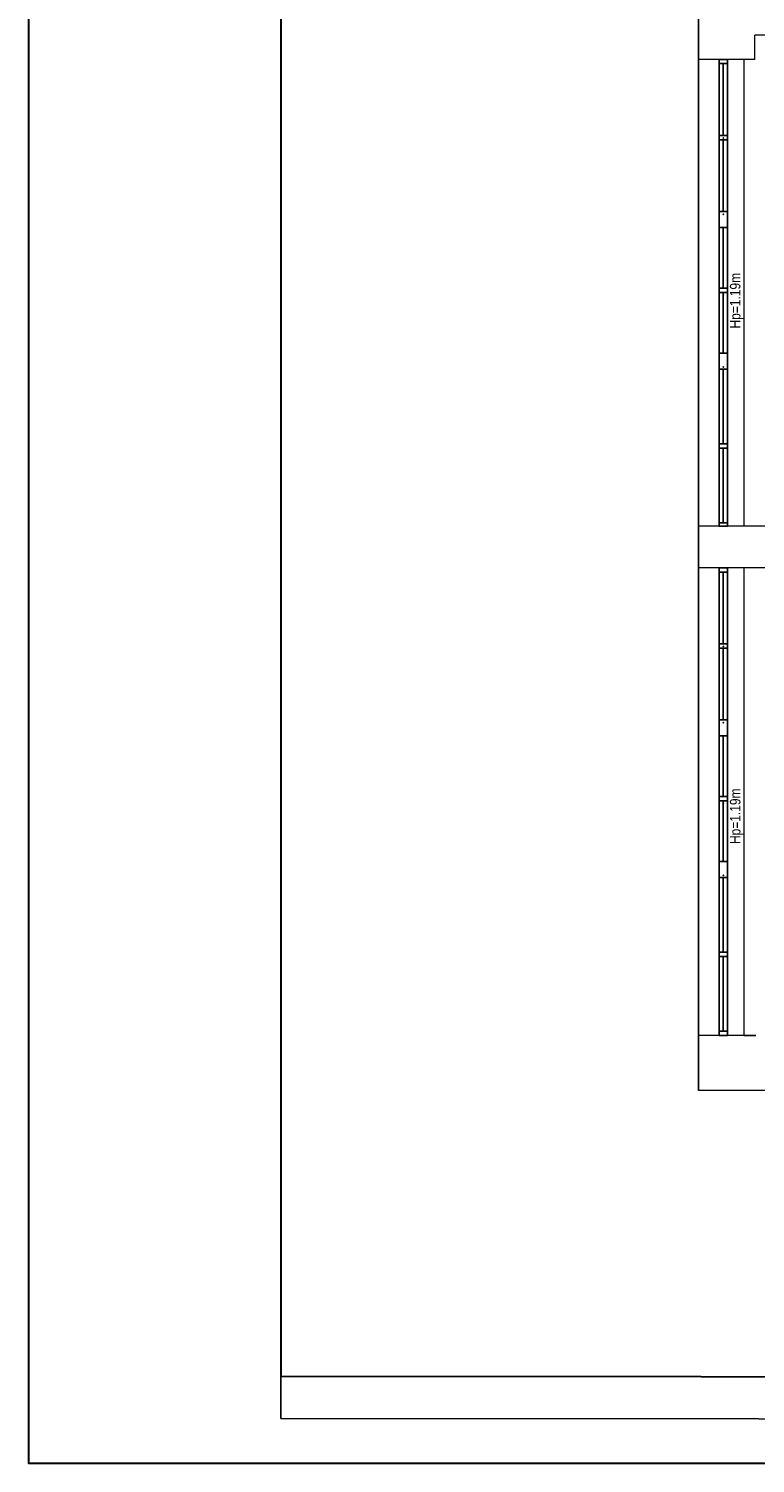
# Model space of a CAD drawing. Header units: millimetres. Extents: x 282377 to 1404227, y -783705 to 1038705.
# Tile 165 of 243: x 384780 to 385642, y 956 to 2659. Entities that reach past the tile are written whole.
import ezdxf

# ---------------------------------------------------------------- set-up
doc = ezdxf.new("R2010")
doc.units = ezdxf.units.MM
doc.layers.add('BA_txs', color=2, linetype='Continuous', lineweight=18)
doc.styles.add('BIKTS', font='bikromsw.shx', dxfattribs={"width": 0.85})

msp = doc.modelspace()

# ---------------------------------------------------------------- linework, layer by layer
for p, q in [((385574.5, 1398.9), (385574.5, 3895.9)), ((385599, 2068.9), (385599, 2622.9)), ((385609, 2622.9), (385599, 2622.9)), ((385609, 2068.9), (385609, 2622.9)), ((385609, 2617.9), (385599, 2617.9)), ((385604, 2532.6), (385604, 2617.9)), ((385609, 2532.6), (385599, 2532.6)), ((385609, 2527.6), (385599, 2527.6)), ((385604, 2442.4), (385604, 2527.6)), ((385609, 2442.4), (385599, 2442.4)), ((385609, 2423.4), (385599, 2423.4)), ((385604, 2351.4), (385604, 2423.4)), ((385609, 2351.4), (385599, 2351.4)), ((385609, 2346.4), (385599, 2346.4)), ((385604, 2274.4), (385604, 2346.4)), ((385609, 2274.4), (385599, 2274.4)), ((385609, 2255.4), (385599, 2255.4)), ((385604, 2166.6), (385604, 2255.4)), ((385609, 2166.6), (385599, 2166.6)), ((385609, 2161.6), (385599, 2161.6)), ((385604, 2072.9), (385604, 2161.6)), ((385609, 2072.9), (385599, 2072.9)), ((385609, 2068.9), (385599, 2068.9)), ((385599, 1464.4), (385599, 2019.4)), ((385609, 2019.4), (385599, 2019.4)), ((385609, 2014.4), (385599, 2014.4)), ((385604, 1929.1), (385604, 2014.4)), ((385609, 1464.4), (385609, 2019.4)), ((385609, 1929.1), (385599, 1929.1)), ((385609, 1924.1), (385599, 1924.1)), ((385604, 1838.9), (385604, 1924.1)), ((385609, 1838.9), (385599, 1838.9)), ((385609, 1819.9), (385599, 1819.9)), ((385604, 1747.9), (385604, 1819.9)), ((385609, 1747.9), (385599, 1747.9)), ((385609, 1742.9), (385599, 1742.9)), ((385604, 1670.9), (385604, 1742.9)), ((385609, 1670.9), (385599, 1670.9)), ((385609, 1651.9), (385599, 1651.9)), ((385604, 1563.1), (385604, 1651.9)), ((385609, 1563.1), (385599, 1563.1)), ((385609, 1558.1), (385599, 1558.1)), ((385604, 1469.4), (385604, 1558.1)), ((385609, 1469.4), (385599, 1469.4)), ((385609, 1464.4), (385599, 1464.4)), ((385628.5, 1464.4), (385642.5, 1464.4))]:
    msp.add_line(p, q)
at = {"lineweight": 20}
for p, q in [((386034.5, 2651.9), (385641.5, 2651.9)), ((385641.5, 2622.9), (385641.5, 2651.9)), ((385641.5, 2622.9), (385574.5, 2622.9)), ((385628.5, 2622.9), (385628.5, 2068.9)), ((386034.5, 2068.9), (385574.5, 2068.9)), ((385628.5, 2019.4), (385574.5, 2019.4)), ((385663, 2019.4), (385628.5, 2019.4)), ((385628.5, 2019.4), (385628.5, 1464.4)), ((385628.5, 1464.4), (385574.5, 1464.4)), ((388071.6, 1398.9), (385574.5, 1398.9))]:
    msp.add_line(p, q, dxfattribs=at)
at = {"linetype": 'Continuous', "lineweight": 25}
msp.add_lwpolyline([(389617.5, 1006.4), (389617.5, 4409.9), (385079.1, 4413.2), (385079.1, 1009.7)], close=True, dxfattribs=at)
for p in [(385604, 2529.7), (385604, 2529.7), (385604, 2529.7), (385604, 2529.7), (385604, 2439.1), (385604, 2439.1), (385604, 2439.1), (385604, 2439.1), (385604, 2343.4), (385604, 2343.4), (385604, 2343.4), (385604, 2343.4), (385604, 2257.7), (385604, 2257.7), (385604, 2257.7), (385604, 2257.7), (385604, 2166.6), (385604, 2166.6), (385604, 2166.6), (385604, 2166.6), (385604, 1926.2), (385604, 1926.2), (385604, 1926.2), (385604, 1926.2), (385604, 1835.6), (385604, 1835.6), (385604, 1835.6), (385604, 1835.6), (385604, 1739.9), (385604, 1739.9), (385604, 1739.9), (385604, 1739.9), (385604, 1654.2), (385604, 1654.2), (385604, 1654.2), (385604, 1654.2), (385604, 1563.6), (385604, 1563.6), (385604, 1563.6), (385604, 1563.6)]:
    msp.add_point(p)
at = {"layer": 'Defpoints', "color": 2, "linetype": 'Continuous', "lineweight": 30, "flags": 128}
for points in [[(389667.5, 956.4), (389667.5, 4459.9), (384779.8, 4459.9), (384779.8, 956.4)], [(389567.5, 1056.4), (389567.5, 4359.9), (385079.1, 4363.2), (385079.1, 1059.7)]]:
    msp.add_lwpolyline(points, close=True, dxfattribs=at)

# ---------------------------------------------------------------- texts
at = {"layer": 'BA_txs', "color": 18, "true_color": 0x000000, "style": 'BIKTS', "width": 0.85}
for p in [(385624.4, 2303.5), (385624.4, 1691.5)]:
    msp.add_text('Hp=1.19m', height=12.5, rotation=90, dxfattribs=at).set_placement(p)

doc.saveas('drawing.dxf')
